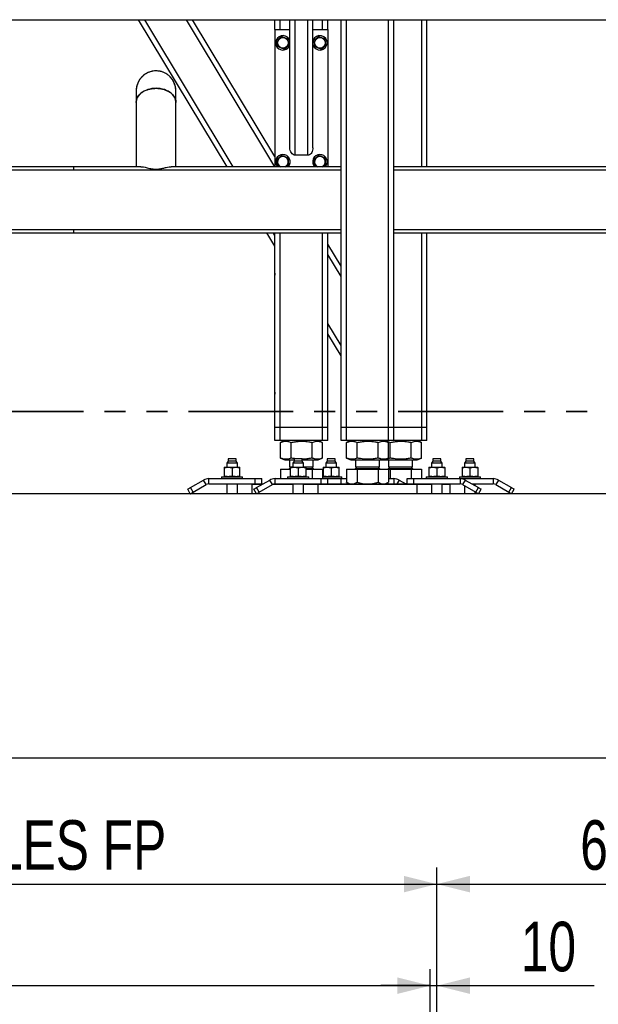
# Model space of a CAD drawing. Header units: millimetres. Extents: x 5 to 589, y 5 to 415.
# Tile 47 of 90: x 105 to 140, y 321 to 381. Entities that reach past the tile are written whole.
import ezdxf

# ---------------------------------------------------------------- set-up
doc = ezdxf.new("R2010")
doc.units = ezdxf.units.MM
doc.linetypes.add('PHANTOM', pattern=[12.7, 6.35, -1.27, 1.27, -1.27, 1.27, -1.27])
doc.layers.add('COTES', color=1, linetype='Continuous')
doc.layers.add('TRAIT-FORT', color=4, linetype='Continuous', lineweight=25)
doc.styles.add('SLDTEXTSTYLE0', font='TXT', dxfattribs={"width": 0.75})
doc.dimstyles.new('SLDDIMSTYLE0', dxfattribs={"dimtxt": 3, "dimasz": 2, "dimexe": 0, "dimexo": 0.0625, "dimgap": 0.75, "dimtad": 1, "dimdec": 0, "dimlfac": 25, "dimrnd": 1e-09, "dimzin": 12, "dimdsep": 46, "dimtxsty": 'SLDTEXTSTYLE0', "dimsah": 1, "dimcen": 0.09, "dimadec": 0, "dimazin": 3, "dimtfac": 1, "dimtdec": 0, "dimtofl": 0, "dimtmove": 0, "dimatfit": 3, "dimfxl": 1, "dimfrac": 2, "dimtolj": 1, "dimtzin": 12, "dimarcsym": 0})
doc.dimstyles.new('SLDDIMSTYLE1', dxfattribs={"dimtxt": 3, "dimasz": 2, "dimexe": 0, "dimexo": 0.0625, "dimgap": 0.75, "dimtad": 1, "dimdec": 0, "dimlfac": 25, "dimrnd": 1e-09, "dimzin": 12, "dimdsep": 46, "dimtxsty": 'SLDTEXTSTYLE0', "dimsah": 1, "dimcen": 0.09, "dimadec": 0, "dimazin": 3, "dimtfac": 1, "dimtdec": 0, "dimtmove": 0, "dimatfit": 0, "dimfxl": 1, "dimfrac": 2, "dimtolj": 1, "dimtzin": 12, "dimarcsym": 0})

# ---------------------------------------------------------------- blocks, each defined once
blk = doc.blocks.new('_D_4')
at = {"layer": 'COTES', "color": 1, "transparency": 16777216}
for p, q in [((58.511, 319.621), (58.511, 329.621)), ((130.511, 319.621), (130.511, 329.621)), ((58.511, 328.621), (130.511, 328.621))]:
    blk.add_line(p, q, dxfattribs=at)
for points in [[(58.511, 328.621), (60.511, 328.121), (60.511, 329.121)], [(130.511, 328.621), (128.511, 329.121), (128.511, 328.121)]]:
    blk.add_solid(points, dxfattribs=at)
at = {"layer": 'COTES', "color": 1, "transparency": 16777216, "char_height": 3, "attachment_point": 1, "style": 'SLDTEXTSTYLE0'}
for s, insert in [('1800', (68.192, 332.488)), ('OUVERTURE DALLES FP', (78.184, 332.488))]:
    blk.add_mtext(s, dxfattribs=dict(at, insert=insert))
blk = doc.blocks.new('_D_6')
at = {"layer": 'COTES', "color": 1, "transparency": 16777216}
for p, q in [((130.511, 319.621), (130.511, 329.621)), ((154.511, 319.621), (154.511, 329.621)), ((130.511, 328.621), (154.511, 328.621))]:
    blk.add_line(p, q, dxfattribs=at)
for points in [[(130.511, 328.621), (132.511, 328.121), (132.511, 329.121)], [(154.511, 328.621), (152.511, 329.121), (152.511, 328.121)]]:
    blk.add_solid(points, dxfattribs=at)
at = {"layer": 'COTES', "color": 1, "transparency": 16777216, "insert": (139.186, 332.488), "char_height": 3, "attachment_point": 1, "style": 'SLDTEXTSTYLE0'}
blk.add_mtext('600', dxfattribs=at)
blk = doc.blocks.new('_D_7')
at = {"layer": 'COTES', "color": 1, "transparency": 16777216}
for p, q in [((58.911, 283.221), (58.911, 323.474)), ((130.111, 283.221), (130.111, 323.474)), ((58.911, 322.474), (130.111, 322.474))]:
    blk.add_line(p, q, dxfattribs=at)
for points in [[(58.911, 322.474), (60.911, 321.974), (60.911, 322.974)], [(130.111, 322.474), (128.111, 322.974), (128.111, 321.974)]]:
    blk.add_solid(points, dxfattribs=at)
at = {"layer": 'COTES', "color": 1, "transparency": 16777216, "char_height": 3, "attachment_point": 1, "style": 'SLDTEXTSTYLE0'}
for s, insert in [('1780', (83.942, 326.341)), ('TOLES', (93.934, 326.341))]:
    blk.add_mtext(s, dxfattribs=dict(at, insert=insert))
blk = doc.blocks.new('_D_9')
at = {"layer": 'COTES', "color": 1, "transparency": 16777216}
for p, q in [((130.111, 283.221), (130.111, 323.474)), ((130.511, 295.621), (130.511, 323.474)), ((130.111, 322.474), (127.111, 322.474)), ((130.111, 322.474), (130.511, 322.474)), ((130.511, 322.474), (140.021, 322.474))]:
    blk.add_line(p, q, dxfattribs=at)
for points in [[(130.111, 322.474), (128.111, 322.974), (128.111, 321.974)], [(130.511, 322.474), (132.511, 321.974), (132.511, 322.974)]]:
    blk.add_solid(points, dxfattribs=at)
at = {"layer": 'COTES', "color": 1, "transparency": 16777216, "insert": (135.588, 326.341), "char_height": 3, "attachment_point": 1, "style": 'SLDTEXTSTYLE0'}
blk.add_mtext('10', dxfattribs=at)

msp = doc.modelspace()

# ---------------------------------------------------------------- linework, layer by layer
at = {"color": 7, "linetype": 'PHANTOM', "lineweight": 35}
msp.add_line((159.919, 357.229), (23.374, 357.229), dxfattribs=at)
at = {"layer": 'TRAIT-FORT', "color": 4, "linetype": 'Continuous', "lineweight": 25}
for p, q in [((71.67, 380.942), (154.511, 380.942)), ((117.814, 372.042), (112.45, 380.942)), ((118.188, 372.042), (112.824, 380.942)), ((120.71, 372.042), (115.346, 380.942)), ((120.711, 372.661), (115.719, 380.942)), ((120.711, 380.342), (120.711, 380.942)), ((121.031, 380.342), (121.031, 380.942)), ((121.611, 373.195), (121.611, 380.942)), ((121.931, 372.742), (121.931, 380.942)), ((122.691, 372.742), (122.691, 380.942)), ((123.011, 373.195), (123.011, 380.942)), ((123.591, 380.342), (123.591, 380.942)), ((123.911, 380.342), (123.911, 380.942)), ((124.711, 356.262), (124.711, 380.942)), ((125.031, 356.262), (125.031, 380.942)), ((127.591, 356.262), (127.591, 380.942)), ((127.911, 356.262), (127.911, 380.942)), ((129.591, 372.042), (129.591, 380.942)), ((129.911, 372.042), (129.911, 380.942)), ((120.711, 380.342), (120.711, 372.042)), ((120.711, 380.342), (121.611, 380.342)), ((123.011, 380.342), (123.911, 380.342)), ((123.911, 380.342), (123.911, 372.042)), ((123.024, 379.711), (123.011, 379.673)), ((112.311, 376.642), (112.311, 375.939)), ((114.711, 375.939), (114.711, 376.642)), ((112.311, 375.939), (112.311, 372.042)), ((114.711, 372.042), (114.711, 375.939)), ((122.691, 372.742), (121.931, 372.742)), ((108.507, 372.042), (88.007, 372.042)), ((112.59, 372.042), (108.507, 372.042)), ((108.507, 372.042), (108.507, 371.842)), ((124.711, 372.042), (114.429, 372.042)), ((154.511, 372.042), (127.911, 372.042)), ((124.711, 371.842), (89.939, 371.842)), ((154.511, 371.842), (127.911, 371.842)), ((85.596, 368.042), (108.507, 368.042)), ((89.939, 368.242), (124.711, 368.242)), ((108.507, 368.242), (108.507, 368.042)), ((108.507, 368.042), (124.711, 368.042)), ((120.711, 367.237), (120.225, 368.042)), ((120.711, 367.857), (120.599, 368.042)), ((120.711, 365.6), (120.711, 368.042)), ((121.031, 356.262), (121.031, 368.042)), ((123.591, 356.262), (123.591, 368.042)), ((123.911, 356.262), (123.911, 368.042)), ((127.911, 368.242), (154.511, 368.242)), ((127.911, 368.042), (154.511, 368.042)), ((129.591, 356.262), (129.591, 368.042)), ((129.911, 356.262), (129.911, 368.042)), ((124.711, 366.025), (123.911, 367.352)), ((124.711, 365.405), (123.911, 366.732)), ((120.711, 365.485), (120.711, 365.6)), ((120.711, 358.4), (120.711, 365.485)), ((124.711, 361.22), (123.911, 362.548)), ((124.711, 360.601), (123.911, 361.928)), ((120.711, 358.285), (120.711, 358.4)), ((120.711, 356.262), (120.711, 358.285)), ((121.031, 356.262), (120.711, 356.262)), ((120.711, 355.462), (120.711, 356.262)), ((123.591, 356.262), (121.031, 356.262)), ((121.031, 355.462), (121.031, 356.262)), ((123.911, 356.262), (123.591, 356.262)), ((123.591, 355.462), (123.591, 356.262)), ((123.911, 355.462), (123.911, 356.262)), ((125.031, 356.262), (124.711, 356.262)), ((124.711, 355.462), (124.711, 356.262)), ((127.591, 356.262), (125.031, 356.262)), ((125.031, 355.462), (125.031, 356.262)), ((127.911, 356.262), (127.591, 356.262)), ((127.591, 355.462), (127.591, 356.262)), ((127.911, 355.462), (127.911, 356.262)), ((129.591, 356.262), (127.911, 356.262)), ((129.911, 356.262), (129.591, 356.262)), ((129.591, 355.462), (129.591, 356.262)), ((129.911, 355.462), (129.911, 356.262)), ((121.031, 355.462), (120.711, 355.462)), ((123.591, 355.462), (121.031, 355.462)), ((121.05, 355.36), (121.041, 355.357)), ((121.041, 354.408), (121.041, 355.357)), ((121.302, 355.462), (121.049, 355.36)), ((121.689, 354.408), (121.689, 355.357)), ((122.959, 354.408), (122.959, 355.357)), ((123.572, 355.36), (123.32, 355.462)), ((123.581, 354.408), (123.581, 355.357)), ((123.911, 355.462), (123.591, 355.462)), ((125.031, 355.462), (124.711, 355.462)), ((127.591, 355.462), (125.031, 355.462)), ((125.05, 355.36), (125.041, 355.357)), ((125.041, 354.408), (125.041, 355.357)), ((125.302, 355.462), (125.049, 355.36)), ((125.689, 354.408), (125.689, 355.357)), ((126.959, 354.408), (126.959, 355.357)), ((127.572, 355.36), (127.32, 355.462)), ((127.581, 354.408), (127.581, 355.357)), ((127.911, 355.462), (127.591, 355.462)), ((127.689, 354.408), (127.689, 355.357)), ((129.591, 355.462), (127.911, 355.462)), ((128.959, 354.408), (128.959, 355.357)), ((129.572, 355.36), (129.32, 355.462)), ((129.581, 354.408), (129.581, 355.357)), ((129.911, 355.462), (129.591, 355.462)), ((117.868, 354.222), (117.792, 354.09)), ((117.792, 354.09), (117.792, 353.854)), ((118.432, 354.09), (117.792, 354.09)), ((117.868, 354.362), (117.868, 354.222)), ((118.356, 354.362), (117.868, 354.362)), ((118.356, 354.222), (117.868, 354.222)), ((118.356, 354.222), (118.356, 354.362)), ((118.432, 354.09), (118.356, 354.222)), ((118.432, 353.854), (118.432, 354.09)), ((121.041, 354.408), (121.05, 354.404)), ((121.049, 354.404), (121.302, 354.302)), ((121.302, 354.302), (121.868, 354.302)), ((121.591, 354.302), (121.591, 353.869)), ((121.868, 354.222), (121.792, 354.09)), ((121.792, 354.09), (121.792, 353.854)), ((122.432, 354.09), (121.792, 354.09)), ((121.868, 354.362), (121.868, 354.222)), ((122.356, 354.362), (121.868, 354.362)), ((122.356, 354.222), (121.868, 354.222)), ((122.356, 354.222), (122.356, 354.362)), ((122.356, 354.302), (123.32, 354.302)), ((122.432, 354.09), (122.356, 354.222)), ((122.432, 353.854), (122.432, 354.09)), ((123.031, 353.869), (123.031, 354.302)), ((123.32, 354.302), (123.572, 354.404)), ((123.868, 354.222), (123.792, 354.09)), ((123.792, 354.09), (123.792, 353.854)), ((124.432, 354.09), (123.792, 354.09)), ((123.868, 354.362), (123.868, 354.222)), ((124.356, 354.362), (123.868, 354.362)), ((124.356, 354.222), (123.868, 354.222)), ((124.356, 354.222), (124.356, 354.362)), ((124.432, 354.09), (124.356, 354.222)), ((124.432, 353.854), (124.432, 354.09)), ((125.041, 354.408), (125.05, 354.404)), ((125.049, 354.404), (125.302, 354.302)), ((125.302, 354.302), (127.32, 354.302)), ((125.591, 354.302), (125.591, 353.869)), ((127.031, 353.869), (127.031, 354.302)), ((127.049, 354.404), (127.302, 354.302)), ((127.32, 354.302), (127.572, 354.404)), ((127.32, 354.302), (129.32, 354.302)), ((127.591, 354.302), (127.591, 353.869)), ((129.031, 353.869), (129.031, 354.302)), ((129.32, 354.302), (129.572, 354.404)), ((130.266, 354.222), (130.19, 354.09)), ((130.19, 354.09), (130.19, 353.854)), ((130.83, 354.09), (130.19, 354.09)), ((130.266, 354.362), (130.266, 354.222)), ((130.754, 354.362), (130.266, 354.362)), ((130.754, 354.222), (130.266, 354.222)), ((130.754, 354.222), (130.754, 354.362)), ((130.83, 354.09), (130.754, 354.222)), ((130.83, 353.854), (130.83, 354.09)), ((132.266, 354.222), (132.19, 354.09)), ((132.19, 354.09), (132.19, 353.854)), ((132.83, 354.09), (132.19, 354.09)), ((132.266, 354.362), (132.266, 354.222)), ((132.754, 354.362), (132.266, 354.362)), ((132.754, 354.222), (132.266, 354.222)), ((132.754, 354.222), (132.754, 354.362)), ((132.83, 354.09), (132.754, 354.222)), ((132.83, 353.854), (132.83, 354.09)), ((117.632, 353.854), (117.632, 353.828)), ((117.632, 353.854), (117.872, 353.854)), ((117.632, 353.828), (117.632, 353.309)), ((117.872, 353.854), (118.352, 353.854)), ((118.112, 353.828), (118.112, 353.309)), ((118.352, 353.854), (118.592, 353.854)), ((118.592, 353.828), (118.592, 353.854)), ((118.592, 353.309), (118.592, 353.828)), ((121.041, 353.734), (121.041, 353.162)), ((121.041, 353.734), (121.632, 353.734)), ((121.289, 353.742), (121.289, 353.734)), ((121.289, 353.742), (121.432, 353.742)), ((121.432, 353.742), (121.632, 353.742)), ((121.591, 353.869), (121.692, 353.869)), ((121.632, 353.823), (121.591, 353.782)), ((121.591, 353.782), (121.632, 353.782)), ((121.632, 353.854), (121.632, 353.828)), ((121.632, 353.854), (121.872, 353.854)), ((121.632, 353.828), (121.632, 353.309)), ((121.677, 353.869), (121.663, 353.854)), ((121.692, 353.869), (121.792, 353.869)), ((121.872, 353.854), (122.352, 353.854)), ((122.112, 353.828), (122.112, 353.309)), ((122.352, 353.854), (122.592, 353.854)), ((122.432, 353.869), (123.031, 353.869)), ((122.592, 353.828), (122.592, 353.854)), ((122.592, 353.309), (122.592, 353.828)), ((122.592, 353.782), (122.678, 353.782)), ((122.592, 353.742), (123.333, 353.742)), ((122.592, 353.734), (122.959, 353.734)), ((122.678, 353.782), (123.031, 353.782)), ((123.031, 353.782), (122.944, 353.869)), ((122.959, 353.734), (122.959, 353.162)), ((122.959, 353.734), (123.581, 353.734)), ((123.333, 353.734), (123.333, 353.742)), ((123.581, 353.734), (123.581, 353.162)), ((123.632, 353.854), (123.632, 353.828)), ((123.632, 353.854), (123.872, 353.854)), ((123.632, 353.828), (123.632, 353.309)), ((123.872, 353.854), (124.352, 353.854)), ((124.112, 353.828), (124.112, 353.309)), ((124.352, 353.854), (124.592, 353.854)), ((124.592, 353.828), (124.592, 353.854)), ((124.592, 353.309), (124.592, 353.828)), ((125.041, 353.734), (125.041, 352.941)), ((125.041, 353.734), (125.689, 353.734)), ((125.289, 353.742), (125.289, 353.734)), ((125.289, 353.742), (125.432, 353.742)), ((125.432, 353.742), (127.333, 353.742)), ((125.677, 353.869), (125.591, 353.782)), ((125.591, 353.869), (125.692, 353.869)), ((125.591, 353.782), (126.678, 353.782)), ((125.689, 353.734), (125.689, 352.941)), ((125.689, 353.734), (126.959, 353.734)), ((125.692, 353.869), (127.031, 353.869)), ((126.678, 353.782), (127.031, 353.782)), ((127.031, 353.782), (126.944, 353.869)), ((126.959, 353.854), (126.99, 353.854)), ((126.959, 353.734), (126.959, 352.941)), ((126.959, 353.734), (127.581, 353.734)), ((126.99, 353.828), (126.99, 353.854)), ((126.99, 353.828), (126.99, 353.823)), ((127.333, 353.734), (127.333, 353.742)), ((127.333, 353.742), (127.432, 353.742)), ((127.432, 353.742), (129.333, 353.742)), ((127.581, 353.734), (127.689, 353.734)), ((127.581, 353.734), (127.581, 352.941)), ((127.677, 353.869), (127.591, 353.782)), ((127.591, 353.869), (127.692, 353.869)), ((127.591, 353.782), (128.678, 353.782)), ((127.689, 353.734), (127.689, 353.162)), ((127.689, 353.734), (128.959, 353.734)), ((127.692, 353.869), (129.031, 353.869)), ((128.678, 353.782), (129.031, 353.782)), ((129.031, 353.782), (128.944, 353.869)), ((128.959, 353.734), (128.959, 353.162)), ((128.959, 353.734), (129.581, 353.734)), ((129.333, 353.734), (129.333, 353.742)), ((129.581, 353.734), (129.581, 353.162)), ((130.03, 353.854), (130.03, 353.828)), ((130.03, 353.854), (130.27, 353.854)), ((130.03, 353.828), (130.03, 353.309)), ((130.27, 353.854), (130.75, 353.854)), ((130.51, 353.828), (130.51, 353.309)), ((130.75, 353.854), (130.99, 353.854)), ((130.99, 353.828), (130.99, 353.854)), ((130.99, 353.828), (130.99, 353.309)), ((132.03, 353.854), (132.03, 353.828)), ((132.03, 353.854), (132.27, 353.854)), ((132.03, 353.828), (132.03, 353.309)), ((132.27, 353.854), (132.75, 353.854)), ((132.51, 353.828), (132.51, 353.309)), ((132.75, 353.854), (132.99, 353.854)), ((132.99, 353.828), (132.99, 353.854)), ((132.99, 353.828), (132.99, 353.309)), ((115.6, 352.619), (116.392, 353.077)), ((116.552, 352.799), (116.392, 353.077)), ((116.712, 352.842), (116.712, 353.162)), ((116.712, 353.162), (119.512, 353.162)), ((116.712, 352.842), (119.512, 352.842)), ((117.472, 353.282), (117.472, 353.162)), ((117.472, 353.282), (118.752, 353.282)), ((117.632, 353.309), (117.632, 353.282)), ((117.792, 352.842), (117.792, 352.242)), ((118.432, 352.242), (118.432, 352.842)), ((118.592, 353.282), (118.592, 353.309)), ((118.752, 353.162), (118.752, 353.282)), ((119.351, 352.842), (119.311, 352.802)), ((119.512, 352.842), (119.512, 353.162)), ((119.512, 353.162), (119.912, 353.162)), ((119.512, 352.842), (119.643, 352.842)), ((119.6, 352.619), (120.392, 353.077)), ((119.643, 352.842), (119.986, 352.842)), ((119.912, 352.842), (119.912, 353.162)), ((120.552, 352.799), (120.392, 353.077)), ((120.712, 352.842), (120.712, 353.162)), ((120.712, 353.162), (123.512, 353.162)), ((120.712, 352.842), (123.512, 352.842)), ((121.472, 353.282), (121.472, 353.162)), ((121.472, 353.282), (122.752, 353.282)), ((121.632, 353.309), (121.632, 353.282)), ((121.792, 352.842), (121.792, 352.242)), ((122.432, 352.242), (122.432, 352.842)), ((122.592, 353.282), (122.592, 353.309)), ((122.752, 353.162), (122.752, 353.282)), ((123.351, 352.842), (123.311, 352.802)), ((123.512, 352.842), (123.512, 353.162)), ((123.512, 353.162), (123.912, 353.162)), ((123.512, 352.842), (123.643, 352.842)), ((123.581, 353.282), (124.752, 353.282)), ((123.632, 353.309), (123.632, 353.282)), ((123.643, 352.842), (128.9, 352.842)), ((123.912, 353.162), (124.71, 353.162)), ((123.912, 352.842), (123.912, 353.162)), ((124.592, 353.282), (124.592, 353.309)), ((124.71, 352.842), (124.71, 353.162)), ((124.71, 353.162), (125.041, 353.162)), ((124.752, 353.162), (124.752, 353.282)), ((125.049, 352.937), (125.041, 352.941)), ((125.049, 352.936), (125.211, 352.842)), ((125.11, 352.842), (125.11, 352.901)), ((127.411, 352.842), (127.573, 352.936)), ((127.581, 353.162), (127.91, 353.162)), ((127.91, 353.162), (127.91, 352.842)), ((128.23, 353.077), (128.094, 352.842)), ((128.23, 353.077), (128.635, 352.842)), ((128.71, 352.842), (128.71, 353.162)), ((128.71, 353.162), (129.11, 353.162)), ((128.9, 352.842), (129.11, 352.842)), ((129.11, 353.162), (133.91, 353.162)), ((129.11, 352.842), (129.11, 353.162)), ((129.11, 352.842), (131.91, 352.842)), ((129.311, 352.802), (129.271, 352.842)), ((129.87, 353.282), (129.87, 353.162)), ((129.87, 353.282), (131.15, 353.282)), ((130.03, 353.309), (130.03, 353.282)), ((130.19, 352.842), (130.19, 352.242)), ((130.83, 352.242), (130.83, 352.842)), ((130.99, 353.282), (130.99, 353.309)), ((131.15, 353.162), (131.15, 353.282)), ((131.311, 352.802), (131.271, 352.842)), ((131.87, 353.282), (131.87, 353.162)), ((131.87, 353.282), (133.15, 353.282)), ((131.91, 353.162), (131.91, 352.842)), ((132.03, 353.309), (132.03, 353.282)), ((132.23, 353.077), (132.07, 352.799)), ((132.23, 353.077), (133.021, 352.619)), ((132.635, 352.842), (133.91, 352.842)), ((132.83, 352.73), (132.83, 352.842)), ((132.99, 353.282), (132.99, 353.309)), ((133.15, 353.162), (133.15, 353.282)), ((133.91, 353.162), (133.91, 352.842)), ((134.23, 353.077), (134.07, 352.799)), ((134.23, 353.077), (135.021, 352.619)), ((154.511, 352.242), (34.511, 352.242)), ((115.587, 352.242), (115.427, 352.519)), ((115.76, 352.342), (115.6, 352.619)), ((115.76, 352.342), (116.552, 352.799)), ((119.311, 352.802), (119.311, 352.242)), ((119.917, 352.802), (119.311, 352.802)), ((119.587, 352.242), (119.427, 352.519)), ((119.76, 352.342), (119.6, 352.619)), ((119.76, 352.342), (120.552, 352.799)), ((121.792, 352.802), (120.557, 352.802)), ((123.311, 352.802), (122.432, 352.802)), ((123.311, 352.802), (123.311, 352.242)), ((129.037, 352.802), (123.311, 352.802)), ((129.311, 352.802), (129.037, 352.802)), ((129.311, 352.242), (129.311, 352.802)), ((130.19, 352.802), (129.311, 352.802)), ((131.037, 352.802), (130.83, 352.802)), ((131.311, 352.802), (131.037, 352.802)), ((131.311, 352.242), (131.311, 352.802)), ((132.07, 352.799), (132.861, 352.342)), ((132.19, 352.73), (132.19, 352.242)), ((132.83, 352.242), (132.83, 352.361)), ((132.861, 352.342), (133.021, 352.619)), ((133.035, 352.242), (133.195, 352.519)), ((134.07, 352.799), (134.861, 352.342)), ((134.861, 352.342), (135.021, 352.619)), ((135.035, 352.242), (135.195, 352.519)), ((154.511, 336.242), (34.511, 336.242))]:
    msp.add_line(p, q, dxfattribs=at)
at = {"layer": 'TRAIT-FORT', "color": 4, "linetype": 'Continuous', "lineweight": 25, "flags": 128}
for points in [[(121.142, 379.932), (121.06, 379.87), (120.975, 379.805), (120.902, 379.75), (120.829, 379.695)], [(120.878, 379.306), (120.859, 379.455), (120.847, 379.555), (120.834, 379.656), (120.829, 379.695)], [(121.142, 379.932), (121.237, 379.892), (121.336, 379.85), (121.42, 379.815), (121.504, 379.779)], [(121.552, 379.39), (121.534, 379.539), (121.521, 379.639), (121.509, 379.74), (121.504, 379.779)], [(123.382, 379.932), (123.3, 379.87), (123.215, 379.805), (123.142, 379.75), (123.069, 379.695)], [(123.118, 379.306), (123.099, 379.455), (123.087, 379.555), (123.074, 379.656), (123.069, 379.695)], [(123.382, 379.932), (123.477, 379.892), (123.576, 379.85), (123.66, 379.815), (123.744, 379.779)], [(123.792, 379.39), (123.774, 379.539), (123.761, 379.639), (123.749, 379.74), (123.744, 379.779)], [(121.239, 379.153), (121.145, 379.193), (121.046, 379.235), (120.961, 379.27), (120.878, 379.306)], [(121.239, 379.153), (121.321, 379.215), (121.407, 379.28), (121.48, 379.335), (121.552, 379.39)], [(123.479, 379.153), (123.385, 379.193), (123.286, 379.235), (123.201, 379.27), (123.118, 379.306)], [(123.479, 379.153), (123.561, 379.215), (123.647, 379.28), (123.72, 379.335), (123.792, 379.39)], [(113.511, 376.788), (113.381, 376.783), (113.253, 376.768), (113.128, 376.743), (113.007, 376.709), (112.892, 376.666), (112.785, 376.615), (112.686, 376.555), (112.596, 376.489), (112.518, 376.416), (112.451, 376.337), (112.396, 376.253), (112.354, 376.166), (112.327, 376.077), (112.313, 375.985), (112.311, 375.939)], [(114.711, 375.939), (114.709, 375.985), (114.695, 376.077), (114.667, 376.166), (114.626, 376.253), (114.571, 376.337), (114.504, 376.416), (114.425, 376.489), (114.336, 376.555), (114.237, 376.615), (114.129, 376.666), (114.015, 376.709), (113.894, 376.743), (113.769, 376.768), (113.64, 376.783), (113.511, 376.788)], [(121.931, 372.742), (121.868, 372.751), (121.808, 372.777), (121.753, 372.819), (121.704, 372.875), (121.665, 372.943), (121.635, 373.022), (121.617, 373.107), (121.611, 373.195)], [(123.011, 373.195), (123.006, 373.116), (122.991, 373.04), (122.968, 372.969), (122.936, 372.904), (122.896, 372.848), (122.851, 372.803), (122.8, 372.77), (122.746, 372.749), (122.691, 372.742)], [(121.142, 372.732), (121.06, 372.67), (120.975, 372.605), (120.902, 372.55), (120.829, 372.495)], [(120.878, 372.106), (120.859, 372.255), (120.847, 372.355), (120.834, 372.456), (120.829, 372.495)], [(121.142, 372.732), (121.237, 372.692), (121.336, 372.65), (121.42, 372.615), (121.504, 372.579)], [(121.552, 372.19), (121.534, 372.339), (121.521, 372.439), (121.509, 372.54), (121.504, 372.579)], [(123.382, 372.732), (123.3, 372.67), (123.215, 372.605), (123.142, 372.55), (123.069, 372.495)], [(123.118, 372.106), (123.099, 372.255), (123.087, 372.355), (123.074, 372.456), (123.069, 372.495)], [(123.382, 372.732), (123.477, 372.692), (123.576, 372.65), (123.66, 372.615), (123.744, 372.579)], [(123.792, 372.19), (123.774, 372.339), (123.761, 372.439), (123.749, 372.54), (123.744, 372.579)], [(121.027, 372.042), (120.961, 372.07), (120.878, 372.106)], [(121.358, 372.042), (121.407, 372.08), (121.48, 372.135), (121.552, 372.19)], [(123.267, 372.042), (123.201, 372.07), (123.118, 372.106)], [(123.598, 372.042), (123.647, 372.08), (123.72, 372.135), (123.792, 372.19)], [(115.427, 352.519), (115.43, 352.521), (115.44, 352.527), (115.456, 352.536), (115.478, 352.549), (115.504, 352.564), (115.534, 352.581), (115.566, 352.6), (115.6, 352.619)], [(115.587, 352.242), (115.59, 352.244), (115.6, 352.25), (115.616, 352.259), (115.638, 352.272), (115.664, 352.287), (115.694, 352.304), (115.726, 352.323), (115.76, 352.342)], [(119.427, 352.519), (119.43, 352.521), (119.44, 352.527), (119.456, 352.536), (119.478, 352.549), (119.504, 352.564), (119.534, 352.581), (119.566, 352.6), (119.6, 352.619)], [(119.587, 352.242), (119.59, 352.244), (119.6, 352.25), (119.616, 352.259), (119.638, 352.272), (119.664, 352.287), (119.694, 352.304), (119.726, 352.323), (119.76, 352.342)], [(132.861, 352.342), (132.895, 352.323), (132.928, 352.304), (132.958, 352.287), (132.984, 352.272), (133.005, 352.259), (133.021, 352.25), (133.031, 352.244), (133.035, 352.242)], [(133.021, 352.619), (133.055, 352.6), (133.088, 352.581), (133.118, 352.564), (133.144, 352.549), (133.165, 352.536), (133.181, 352.527), (133.191, 352.521), (133.195, 352.519)], [(134.861, 352.342), (134.895, 352.323), (134.928, 352.304), (134.958, 352.287), (134.984, 352.272), (135.005, 352.259), (135.021, 352.25), (135.031, 352.244), (135.035, 352.242)], [(135.021, 352.619), (135.055, 352.6), (135.088, 352.581), (135.118, 352.564), (135.144, 352.549), (135.165, 352.536), (135.181, 352.527), (135.191, 352.521), (135.195, 352.519)]]:
    msp.add_lwpolyline(points, dxfattribs=at)
at = {"layer": 'TRAIT-FORT', "color": 4, "linetype": 'Continuous', "lineweight": 25}
for centre in [(121.191, 379.542), (123.431, 379.542)]:
    msp.add_circle(centre, 0.323, dxfattribs=at)
for centre, radius, start, end in [((121.191, 379.542), 0.44, 157.47723, 342.65841), ((121.191, 379.542), 0.44, 17.34143, 157.47723), ((123.431, 379.542), 0.44, 197.34126, 157.47693), ((113.511, 376.642), 1.2, 90, 179.99995), ((113.511, 376.642), 1.2, 0.00006, 90), ((121.191, 372.342), 0.44, 157.47725, 222.98561), ((121.191, 372.342), 0.44, 317.01413, 157.47714), ((121.191, 372.342), 0.323, 291.75241, 187.09374), ((123.431, 372.342), 0.44, 157.47725, 222.98561), ((123.431, 372.342), 0.44, 317.01413, 157.47714), ((123.431, 372.342), 0.323, 291.75241, 187.09374), ((121.191, 372.342), 0.323, 187.09335, 248.24792), ((123.431, 372.342), 0.323, 187.09452, 248.24675), ((121.551, 353.782), 0.04, 270.00152, 359.99506), ((123.071, 353.782), 0.04, 180.00494, 269.99848), ((125.551, 353.782), 0.04, 270.00152, 359.99506), ((127.071, 353.782), 0.04, 179.99911, 270.00431), ((127.551, 353.782), 0.04, 269.99811, 359.99506), ((129.071, 353.782), 0.04, 180.00494, 270.00189), ((116.712, 352.522), 0.64, 89.99885, 120.00146), ((116.712, 352.522), 0.32, 89.99572, 120.00459), ((120.712, 352.522), 0.64, 89.99865, 120.00188), ((120.712, 352.522), 0.32, 89.99531, 120.00543), ((127.91, 352.522), 0.64, 59.99854, 90.00115), ((131.91, 352.522), 0.64, 59.99812, 90.00135), ((131.91, 352.522), 0.32, 59.99541, 90.00428), ((133.91, 352.522), 0.64, 59.99854, 90.00115), ((133.91, 352.522), 0.32, 59.99457, 90.00469)]:
    msp.add_arc(centre, radius, start, end, dxfattribs=at)
for points, knots in [([(114.707, 376.642), (114.707, 376.689), (114.707, 376.802), (114.667, 376.98), (114.596, 377.169), (114.491, 377.344), (114.36, 377.498), (114.204, 377.629), (114.029, 377.731), (113.838, 377.803), (113.663, 377.837), (113.486, 377.846), (113.309, 377.831), (113.113, 377.781), (112.927, 377.697), (112.759, 377.585), (112.611, 377.445), (112.489, 377.283), (112.396, 377.102), (112.336, 376.909), (112.309, 376.753), (112.313, 376.664), (112.315, 376.642)], [0, 0, 0, 0, 0.036942, 0.089861, 0.144313, 0.197231, 0.251684, 0.304602, 0.359055, 0.411973, 0.466425, 0.499953, 0.552871, 0.607323, 0.660241, 0.714694, 0.767612, 0.822065, 0.874982, 0.929435, 0.982353, 1, 1, 1, 1]), ([(112.314, 375.937), (112.315, 375.971), (112.315, 376.052), (112.355, 376.181), (112.428, 376.315), (112.534, 376.439), (112.665, 376.547), (112.822, 376.639), (112.996, 376.71), (113.186, 376.76), (113.359, 376.785), (113.469, 376.787), (113.511, 376.788)], [0, 0, 0, 0, 0.0621839, 0.1507899, 0.2458386, 0.3434563, 0.4500455, 0.5595815, 0.6777654, 0.7968252, 0.9221716, 1, 1, 1, 1]), ([(113.511, 376.788), (113.577, 376.786), (113.711, 376.781), (113.905, 376.745), (114.091, 376.687), (114.258, 376.608), (114.407, 376.51), (114.529, 376.396), (114.624, 376.268), (114.684, 376.13), (114.713, 376.016), (114.708, 375.952), (114.707, 375.935)], [0, 0, 0, 0, 0.122527, 0.246849, 0.364363, 0.480503, 0.587768, 0.691943, 0.787396, 0.880688, 0.968297, 1, 1, 1, 1]), ([(112.59, 372.042), (112.613, 372.041), (112.701, 372.039), (112.832, 372.014), (112.99, 371.978), (113.114, 371.947), (113.227, 371.922), (113.321, 371.906), (113.416, 371.895), (113.479, 371.893), (113.511, 371.892)], [0, 0, 0, 0, 0.073379, 0.281153, 0.427328, 0.592323, 0.692174, 0.80042, 0.89695, 1, 1, 1, 1]), ([(113.511, 371.892), (113.542, 371.893), (113.604, 371.895), (113.706, 371.906), (113.814, 371.926), (113.956, 371.958), (114.116, 371.998), (114.283, 372.035), (114.386, 372.038), (114.429, 372.04)], [0, 0, 0, 0, 0.099678, 0.1998744, 0.3299669, 0.4531261, 0.669718, 0.8605935, 1, 1, 1, 1]), ([(120.711, 365.6), (120.711, 365.581), (120.711, 365.543), (120.711, 365.504), (120.711, 365.485)], [0, 0, 0, 0, 0.489085, 1, 1, 1, 1]), ([(120.711, 358.4), (120.711, 358.381), (120.711, 358.343), (120.711, 358.304), (120.711, 358.285)], [0, 0, 0, 0, 0.489126, 1, 1, 1, 1]), ([(121.041, 355.357), (121.084, 355.372), (121.164, 355.402), (121.286, 355.424), (121.394, 355.428), (121.493, 355.416), (121.59, 355.393), (121.655, 355.37), (121.689, 355.357)], [0, 0, 0, 0, 0.2056687, 0.3849075, 0.5541437, 0.6897167, 0.8355141, 1, 1, 1, 1]), ([(121.689, 355.357), (121.774, 355.373), (121.934, 355.402), (122.17, 355.424), (122.38, 355.428), (122.574, 355.416), (122.763, 355.394), (122.892, 355.37), (122.959, 355.357)], [0, 0, 0, 0, 0.2020687, 0.3827005, 0.5553147, 0.6929929, 0.8388954, 1, 1, 1, 1]), ([(122.959, 355.357), (123, 355.372), (123.077, 355.402), (123.194, 355.424), (123.298, 355.428), (123.393, 355.416), (123.483, 355.394), (123.541, 355.372), (123.571, 355.36)], [0, 0, 0, 0, 0.209425, 0.391421, 0.563022, 0.700556, 0.848718, 1, 1, 1, 1]), ([(125.041, 355.357), (125.084, 355.372), (125.164, 355.402), (125.286, 355.424), (125.394, 355.428), (125.493, 355.416), (125.59, 355.393), (125.655, 355.37), (125.689, 355.357)], [0, 0, 0, 0, 0.205665, 0.384904, 0.55414, 0.689713, 0.835514, 1, 1, 1, 1]), ([(125.689, 355.357), (125.774, 355.373), (125.934, 355.402), (126.17, 355.424), (126.38, 355.428), (126.574, 355.416), (126.763, 355.394), (126.892, 355.37), (126.959, 355.357)], [0, 0, 0, 0, 0.202069, 0.382701, 0.555315, 0.692991, 0.838894, 1, 1, 1, 1]), ([(126.959, 355.357), (127, 355.372), (127.077, 355.402), (127.194, 355.424), (127.298, 355.428), (127.393, 355.416), (127.483, 355.394), (127.541, 355.372), (127.571, 355.36)], [0, 0, 0, 0, 0.209425, 0.391422, 0.563019, 0.700556, 0.848714, 1, 1, 1, 1]), ([(127.418, 355.423), (127.442, 355.421), (127.499, 355.415), (127.59, 355.393), (127.655, 355.369), (127.689, 355.357)], [0, 0, 0, 0, 0.26238, 0.608973, 1, 1, 1, 1]), ([(127.689, 355.357), (127.774, 355.373), (127.934, 355.402), (128.17, 355.424), (128.38, 355.428), (128.574, 355.416), (128.763, 355.394), (128.892, 355.37), (128.959, 355.357)], [0, 0, 0, 0, 0.202069, 0.382699, 0.555315, 0.692991, 0.838894, 1, 1, 1, 1]), ([(128.959, 355.357), (129, 355.372), (129.077, 355.402), (129.194, 355.424), (129.298, 355.428), (129.393, 355.416), (129.483, 355.394), (129.541, 355.372), (129.571, 355.36)], [0, 0, 0, 0, 0.209425, 0.391422, 0.563019, 0.700552, 0.848714, 1, 1, 1, 1]), ([(121.689, 354.408), (121.646, 354.392), (121.566, 354.363), (121.444, 354.34), (121.336, 354.337), (121.236, 354.349), (121.14, 354.371), (121.075, 354.395), (121.041, 354.408)], [0, 0, 0, 0, 0.205667, 0.384905, 0.55414, 0.689712, 0.835513, 1, 1, 1, 1]), ([(121.974, 354.362), (121.947, 354.365), (121.851, 354.376), (121.756, 354.395), (121.689, 354.408)], [0, 0, 0, 0, 0.286365, 1, 1, 1, 1]), ([(122.959, 354.408), (122.874, 354.392), (122.714, 354.363), (122.512, 354.342), (122.395, 354.342), (122.356, 354.341)], [0, 0, 0, 0, 0.425276, 0.80543, 1, 1, 1, 1]), ([(123.571, 354.404), (123.533, 354.39), (123.459, 354.362), (123.346, 354.34), (123.242, 354.337), (123.147, 354.349), (123.054, 354.371), (122.992, 354.395), (122.959, 354.408)], [0, 0, 0, 0, 0.193226, 0.375206, 0.546789, 0.684314, 0.83246, 1, 1, 1, 1]), ([(125.689, 354.408), (125.646, 354.392), (125.566, 354.363), (125.444, 354.34), (125.336, 354.337), (125.236, 354.349), (125.14, 354.371), (125.075, 354.395), (125.041, 354.408)], [0, 0, 0, 0, 0.20567, 0.384908, 0.554143, 0.689716, 0.835513, 1, 1, 1, 1]), ([(126.959, 354.408), (126.874, 354.392), (126.714, 354.362), (126.478, 354.34), (126.268, 354.337), (126.074, 354.349), (125.885, 354.371), (125.757, 354.395), (125.689, 354.408)], [0, 0, 0, 0, 0.202069, 0.382701, 0.555315, 0.692991, 0.838893, 1, 1, 1, 1]), ([(127.571, 354.404), (127.533, 354.39), (127.459, 354.362), (127.346, 354.34), (127.242, 354.337), (127.147, 354.349), (127.054, 354.371), (126.992, 354.395), (126.959, 354.408)], [0, 0, 0, 0, 0.193226, 0.375204, 0.546791, 0.684313, 0.832463, 1, 1, 1, 1]), ([(127.689, 354.408), (127.646, 354.393), (127.565, 354.364), (127.474, 354.343), (127.427, 354.343), (127.419, 354.343)], [0, 0, 0, 0, 0.492035, 0.920834, 1, 1, 1, 1]), ([(128.959, 354.408), (128.874, 354.392), (128.714, 354.362), (128.478, 354.34), (128.268, 354.337), (128.074, 354.349), (127.885, 354.371), (127.757, 354.395), (127.689, 354.408)], [0, 0, 0, 0, 0.202069, 0.382701, 0.555315, 0.692993, 0.838895, 1, 1, 1, 1]), ([(129.571, 354.404), (129.533, 354.39), (129.459, 354.362), (129.346, 354.34), (129.242, 354.337), (129.147, 354.349), (129.054, 354.371), (128.992, 354.395), (128.959, 354.408)], [0, 0, 0, 0, 0.193226, 0.375208, 0.546791, 0.684317, 0.832463, 1, 1, 1, 1]), ([(117.632, 353.828), (117.671, 353.835), (117.751, 353.85), (117.831, 353.853), (117.872, 353.854)], [0, 0, 0, 0, 0.498874, 1, 1, 1, 1]), ([(117.872, 353.854), (117.912, 353.853), (117.993, 353.85), (118.072, 353.835), (118.112, 353.828)], [0, 0, 0, 0, 0.497139, 1, 1, 1, 1]), ([(118.112, 353.828), (118.151, 353.835), (118.231, 353.85), (118.311, 353.853), (118.352, 353.854)], [0, 0, 0, 0, 0.498879, 1, 1, 1, 1]), ([(118.352, 353.854), (118.392, 353.853), (118.473, 353.85), (118.552, 353.835), (118.592, 353.828)], [0, 0, 0, 0, 0.4971297, 1, 1, 1, 1]), ([(121.632, 353.828), (121.671, 353.835), (121.751, 353.85), (121.831, 353.853), (121.872, 353.854)], [0, 0, 0, 0, 0.498879, 1, 1, 1, 1]), ([(121.872, 353.854), (121.912, 353.853), (121.993, 353.85), (122.072, 353.835), (122.112, 353.828)], [0, 0, 0, 0, 0.4971297, 1, 1, 1, 1]), ([(122.112, 353.828), (122.151, 353.835), (122.231, 353.85), (122.311, 353.853), (122.352, 353.854)], [0, 0, 0, 0, 0.498874, 1, 1, 1, 1]), ([(122.352, 353.854), (122.392, 353.853), (122.473, 353.85), (122.552, 353.835), (122.592, 353.828)], [0, 0, 0, 0, 0.497135, 1, 1, 1, 1]), ([(123.632, 353.828), (123.671, 353.835), (123.751, 353.85), (123.831, 353.853), (123.872, 353.854)], [0, 0, 0, 0, 0.498879, 1, 1, 1, 1]), ([(123.872, 353.854), (123.912, 353.853), (123.993, 353.85), (124.072, 353.835), (124.112, 353.828)], [0, 0, 0, 0, 0.4971297, 1, 1, 1, 1]), ([(124.112, 353.828), (124.151, 353.835), (124.231, 353.85), (124.311, 353.853), (124.352, 353.854)], [0, 0, 0, 0, 0.498874, 1, 1, 1, 1]), ([(124.352, 353.854), (124.392, 353.853), (124.473, 353.85), (124.552, 353.835), (124.592, 353.828)], [0, 0, 0, 0, 0.497139, 1, 1, 1, 1]), ([(130.03, 353.828), (130.069, 353.835), (130.149, 353.85), (130.229, 353.853), (130.27, 353.854)], [0, 0, 0, 0, 0.498874, 1, 1, 1, 1]), ([(130.27, 353.854), (130.31, 353.853), (130.39, 353.85), (130.47, 353.835), (130.51, 353.828)], [0, 0, 0, 0, 0.497139, 1, 1, 1, 1]), ([(130.51, 353.828), (130.549, 353.835), (130.629, 353.85), (130.709, 353.853), (130.75, 353.854)], [0, 0, 0, 0, 0.498874, 1, 1, 1, 1]), ([(130.75, 353.854), (130.79, 353.853), (130.87, 353.85), (130.95, 353.835), (130.99, 353.828)], [0, 0, 0, 0, 0.497135, 1, 1, 1, 1]), ([(132.03, 353.828), (132.069, 353.835), (132.149, 353.85), (132.229, 353.853), (132.27, 353.854)], [0, 0, 0, 0, 0.498879, 1, 1, 1, 1]), ([(132.27, 353.854), (132.31, 353.853), (132.39, 353.85), (132.47, 353.835), (132.51, 353.828)], [0, 0, 0, 0, 0.4971297, 1, 1, 1, 1]), ([(132.51, 353.828), (132.549, 353.835), (132.629, 353.85), (132.709, 353.853), (132.75, 353.854)], [0, 0, 0, 0, 0.498874, 1, 1, 1, 1]), ([(132.75, 353.854), (132.79, 353.853), (132.87, 353.85), (132.95, 353.835), (132.99, 353.828)], [0, 0, 0, 0, 0.497135, 1, 1, 1, 1]), ([(117.872, 353.282), (117.832, 353.284), (117.751, 353.286), (117.672, 353.301), (117.632, 353.309)], [0, 0, 0, 0, 0.497139, 1, 1, 1, 1]), ([(118.112, 353.309), (118.072, 353.301), (117.993, 353.286), (117.912, 353.284), (117.872, 353.282)], [0, 0, 0, 0, 0.498876, 1, 1, 1, 1]), ([(118.352, 353.282), (118.312, 353.284), (118.231, 353.286), (118.152, 353.301), (118.112, 353.309)], [0, 0, 0, 0, 0.497135, 1, 1, 1, 1]), ([(118.592, 353.309), (118.552, 353.301), (118.473, 353.286), (118.392, 353.284), (118.352, 353.282)], [0, 0, 0, 0, 0.4988762, 1, 1, 1, 1]), ([(121.872, 353.282), (121.832, 353.284), (121.751, 353.286), (121.672, 353.301), (121.632, 353.309)], [0, 0, 0, 0, 0.497135, 1, 1, 1, 1]), ([(122.112, 353.309), (122.072, 353.301), (121.993, 353.286), (121.912, 353.284), (121.872, 353.282)], [0, 0, 0, 0, 0.498876, 1, 1, 1, 1]), ([(122.352, 353.282), (122.312, 353.284), (122.231, 353.286), (122.152, 353.301), (122.112, 353.309)], [0, 0, 0, 0, 0.4971297, 1, 1, 1, 1]), ([(122.592, 353.309), (122.552, 353.301), (122.473, 353.286), (122.392, 353.284), (122.352, 353.282)], [0, 0, 0, 0, 0.498881, 1, 1, 1, 1]), ([(123.872, 353.282), (123.832, 353.284), (123.751, 353.286), (123.672, 353.301), (123.632, 353.309)], [0, 0, 0, 0, 0.497135, 1, 1, 1, 1]), ([(124.112, 353.309), (124.072, 353.301), (123.993, 353.286), (123.912, 353.284), (123.872, 353.282)], [0, 0, 0, 0, 0.498876, 1, 1, 1, 1]), ([(124.352, 353.282), (124.312, 353.284), (124.231, 353.286), (124.152, 353.301), (124.112, 353.309)], [0, 0, 0, 0, 0.497139, 1, 1, 1, 1]), ([(124.592, 353.309), (124.552, 353.301), (124.473, 353.286), (124.392, 353.284), (124.352, 353.282)], [0, 0, 0, 0, 0.498876, 1, 1, 1, 1]), ([(125.041, 352.941), (125.093, 352.914), (125.17, 352.875), (125.281, 352.847), (125.337, 352.844), (125.365, 352.842)], [0, 0, 0, 0, 0.508826, 0.755912, 1, 1, 1, 1]), ([(125.365, 352.842), (125.42, 352.848), (125.534, 352.859), (125.636, 352.913), (125.689, 352.941)], [0, 0, 0, 0, 0.480477, 1, 1, 1, 1]), ([(125.689, 352.941), (125.792, 352.914), (125.948, 352.874), (126.161, 352.847), (126.27, 352.844), (126.324, 352.842)], [0, 0, 0, 0, 0.495251, 0.746821, 1, 1, 1, 1]), ([(126.324, 352.842), (126.43, 352.847), (126.646, 352.857), (126.854, 352.913), (126.959, 352.941)], [0, 0, 0, 0, 0.4945125, 1, 1, 1, 1]), ([(126.959, 352.941), (127.009, 352.914), (127.082, 352.875), (127.189, 352.847), (127.243, 352.844), (127.27, 352.842)], [0, 0, 0, 0, 0.510296, 0.75691, 1, 1, 1, 1]), ([(127.27, 352.842), (127.323, 352.848), (127.433, 352.859), (127.53, 352.913), (127.581, 352.941)], [0, 0, 0, 0, 0.478954, 1, 1, 1, 1]), ([(128.597, 352.865), (128.612, 352.865), (128.65, 352.867), (128.687, 352.878), (128.71, 352.884)], [0, 0, 0, 0, 0.39123, 1, 1, 1, 1]), ([(130.27, 353.282), (130.23, 353.284), (130.149, 353.286), (130.07, 353.301), (130.03, 353.309)], [0, 0, 0, 0, 0.497139, 1, 1, 1, 1]), ([(130.51, 353.309), (130.47, 353.301), (130.391, 353.286), (130.31, 353.284), (130.27, 353.282)], [0, 0, 0, 0, 0.4988762, 1, 1, 1, 1]), ([(130.75, 353.282), (130.71, 353.284), (130.629, 353.286), (130.55, 353.301), (130.51, 353.309)], [0, 0, 0, 0, 0.49713, 1, 1, 1, 1]), ([(130.99, 353.309), (130.95, 353.301), (130.871, 353.286), (130.79, 353.284), (130.75, 353.282)], [0, 0, 0, 0, 0.498871, 1, 1, 1, 1]), ([(132.27, 353.282), (132.23, 353.284), (132.149, 353.286), (132.07, 353.301), (132.03, 353.309)], [0, 0, 0, 0, 0.497135, 1, 1, 1, 1]), ([(132.51, 353.309), (132.47, 353.301), (132.391, 353.286), (132.31, 353.284), (132.27, 353.282)], [0, 0, 0, 0, 0.4988762, 1, 1, 1, 1]), ([(132.75, 353.282), (132.71, 353.284), (132.629, 353.286), (132.55, 353.301), (132.51, 353.309)], [0, 0, 0, 0, 0.4971297, 1, 1, 1, 1]), ([(132.99, 353.309), (132.95, 353.301), (132.871, 353.286), (132.79, 353.284), (132.75, 353.282)], [0, 0, 0, 0, 0.498881, 1, 1, 1, 1])]:
    msp.add_open_spline(points, degree=3, knots=knots, dxfattribs=at)

# ---------------------------------------------------------------- dimensions: what is measured, and where the dimension line sits
at = {"layer": 'COTES', "color": 1}
for base, p1, p2, text, picture, middle in [((130.511, 328.621), (58.511, 318.621), (130.511, 318.621), '<> OUVERTURE DALLES FP', '_D_4', (94.511, 328.621)), ((130.111, 322.474), (58.911, 282.221), (130.111, 282.221), '<> TOLES', '_D_7', (94.511, 322.474))]:
    dim = msp.add_linear_dim(base=base, p1=p1, p2=p2, text=text, dimstyle='SLDDIMSTYLE0', dxfattribs=at)
    dim.commit()
    dim.dimension.update_dxf_attribs({"geometry": picture, "text_midpoint": middle, "dimtype": 160})
for base, p1, p2, dimstyle, picture, middle in [((154.511, 328.621), (130.511, 318.621), (154.511, 318.621), 'SLDDIMSTYLE0', '_D_6', (142.511, 328.621)), ((130.511, 322.474), (130.111, 282.221), (130.511, 294.621), 'SLDDIMSTYLE1', '_D_9', (137.804, 322.474))]:
    dim = msp.add_linear_dim(base=base, p1=p1, p2=p2, dimstyle=dimstyle, dxfattribs=at)
    dim.commit()
    dim.dimension.update_dxf_attribs({"geometry": picture, "text_midpoint": middle, "dimtype": 160})

doc.saveas('drawing.dxf')
